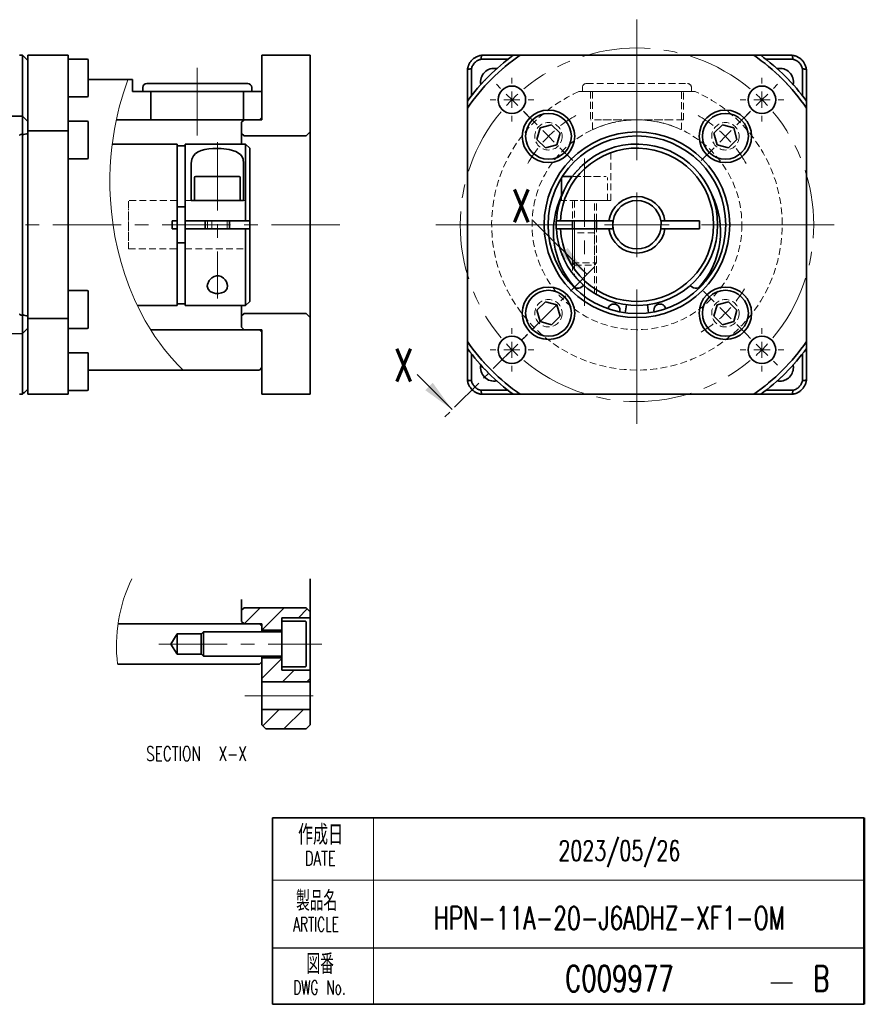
# Model space of a CAD drawing. Header units: millimetres. Extents: x 6 to 273, y 6 to 128.
# Tile 5 of 5: x 169 to 273, y 6 to 128. Entities that reach past the tile are written whole.
import ezdxf

# ---------------------------------------------------------------- set-up
doc = ezdxf.new("R2010")
doc.units = ezdxf.units.MM
doc.header["$LTSCALE"] = 0.666667
for name, pattern in [('CENTER', [10.16, 6.35, -1.27, 1.27, -1.27]), ('CENTERX2', [20.32, 12.7, -2.54, 2.54, -2.54]), ('HIDDEN', [1.905, 1.27, -0.635])]:
    doc.linetypes.add(name, pattern=pattern)
doc.layers.add('1', color=179, linetype='Continuous')
doc.layers.add('SLD-0', color=179, linetype='Continuous')
doc.styles.add('SLDTEXTSTYLE0', font='TXT', dxfattribs={"width": 0.623, "bigfont": 'bigfont'})
doc.styles.add('SLDTEXTSTYLE1', font='TXT', dxfattribs={"width": 0.6853, "bigfont": 'bigfont'})
doc.styles.add('SLDTEXTSTYLE2', font='TXT', dxfattribs={"width": 0.7, "bigfont": 'bigfont'})

# ---------------------------------------------------------------- blocks, each defined once
blk = doc.blocks.new('SW_NOTE_0')
at = {"layer": '1', "color": 0, "attachment_point": 2, "style": 'SLDTEXTSTYLE0'}
for s, insert, char_height in [('製品名', (4.33, 3.18), 2.469), ('ARTICLE', (4.26, -0.08), 1.764)]:
    blk.add_mtext(s, dxfattribs=dict(at, insert=insert, char_height=char_height))
blk = doc.blocks.new('SW_NOTE_0_1')
at = {"layer": '1', "color": 0, "attachment_point": 2, "style": 'SLDTEXTSTYLE1'}
for s, insert, char_height in [('作成日', (4.76, 3.18), 2.469), ('DATE', (4.72, -0.08), 1.764)]:
    blk.add_mtext(s, dxfattribs=dict(at, insert=insert, char_height=char_height))
blk = doc.blocks.new('SW_NOTE_0_4')
at = {"layer": '1', "color": 0, "attachment_point": 2, "style": 'SLDTEXTSTYLE0'}
for s, insert, char_height in [('図番', (2.88, 3.18), 2.469), ('DWG No.', (2.78, -0.08), 1.764)]:
    blk.add_mtext(s, dxfattribs=dict(at, insert=insert, char_height=char_height))
blk = doc.blocks.new('SW_CENTERMARKSYMBOL_2')
at = {"color": 0, "linetype": 'Continuous', "lineweight": 18}
for p, q in [((0, 8), (0, 25.41)), ((0, 0), (0, 4)), ((-8, 0), (-24.91, 0)), ((0, 0), (-4, 0)), ((0, 0), (0, -4)), ((0, 0), (4, 0)), ((8, 0), (24.43, 0)), ((0, -8), (0, -24.65))]:
    blk.add_line(p, q, dxfattribs=at)
blk = doc.blocks.new('SW_CENTERMARKSYMBOL_3')
at = {"color": 0, "linetype": 'Continuous', "lineweight": 18}
for p, q in [((-32.39, 1.41), (-32.88, 1.91)), ((1.41, 1.41), (1.91, 1.91)), ((-30.97, 0), (-31.68, 0.71)), ((-30.97, 0), (-30.26, -0.71)), ((0, 0), (-0.71, -0.71)), ((0, 0), (0.71, 0.71)), ((-29.56, -1.41), (-29.06, -1.91)), ((-1.41, -1.41), (-1.91, -1.91)), ((-29.56, -29.56), (-29.06, -29.06)), ((-1.41, -29.56), (-1.91, -29.06)), ((-30.97, -30.97), (-30.26, -30.26)), ((0, -30.97), (-0.71, -30.26)), ((-30.97, -30.97), (-31.68, -31.68)), ((0, -30.97), (0.71, -31.68)), ((-32.39, -32.39), (-32.88, -32.88)), ((1.41, -32.39), (1.91, -32.88))]:
    blk.add_line(p, q, dxfattribs=at)
at = {"color": 0, "linetype": 'CENTERX2', "lineweight": 0}
for start, end in [(50.2325, 129.7675), (140.2325, 219.7675), (320.2325, 39.7675), (230.2325, 309.7675)]:
    blk.add_arc((-15.49, -15.49), 21.9, start, end, dxfattribs=at)
at = {"color": 0, "linetype": 'Continuous', "lineweight": 0}
for start, end in [(132.3838, 135), (45, 47.6162), (135, 137.6162), (42.3838, 45), (222.3838, 225), (315, 317.6162), (225, 227.6162), (312.3838, 315)]:
    blk.add_arc((-15.49, -15.49), 21.9, start, end, dxfattribs=at)
blk = doc.blocks.new('SW_CENTERMARKSYMBOL_4')
at = {"color": 0, "linetype": 'Continuous', "lineweight": 18}
for p, q in [((0, 2), (0, 2.7)), ((-2, 0), (-2.7, 0)), ((0, 0), (-1, 0)), ((0, 0), (0, 1)), ((0, 0), (0, -1)), ((0, 0), (1, 0)), ((2, 0), (2.7, 0)), ((0, -2), (0, -2.7))]:
    blk.add_line(p, q, dxfattribs=at)
blk = doc.blocks.new('SW_CENTERMARKSYMBOL_5')
at = {"color": 0, "linetype": 'Continuous', "lineweight": 18}
for p, q in [((0, 2), (0, 2.7)), ((-2, 0), (-2.7, 0)), ((0, 0), (-1, 0)), ((0, 0), (0, 1)), ((0, 0), (0, -1)), ((0, 0), (1, 0)), ((2, 0), (2.7, 0)), ((0, -2), (0, -2.7))]:
    blk.add_line(p, q, dxfattribs=at)
blk = doc.blocks.new('SW_CENTERMARKSYMBOL_6')
at = {"color": 0, "linetype": 'Continuous', "lineweight": 18}
for p, q in [((0, 2), (0, 2.7)), ((-2, 0), (-2.7, 0)), ((0, 0), (-1, 0)), ((0, 0), (0, 1)), ((0, 0), (0, -1)), ((0, 0), (1, 0)), ((2, 0), (2.7, 0)), ((0, -2), (0, -2.7))]:
    blk.add_line(p, q, dxfattribs=at)
blk = doc.blocks.new('SW_CENTERMARKSYMBOL_7')
at = {"color": 0, "linetype": 'Continuous', "lineweight": 18}
for p, q in [((0, 2), (0, 2.7)), ((-2, 0), (-2.7, 0)), ((0, 0), (-1, 0)), ((0, 0), (0, 1)), ((0, 0), (0, -1)), ((0, 0), (1, 0)), ((2, 0), (2.7, 0)), ((0, -2), (0, -2.7))]:
    blk.add_line(p, q, dxfattribs=at)
blk = doc.blocks.new('SW_CENTERMARKSYMBOL_8')
at = {"color": 0, "linetype": 'Continuous', "lineweight": 18}
for p, q in [((-23.33, 23.33), (-24.93, 24.93)), ((1.41, 23.33), (3.01, 24.93)), ((-21.92, 21.92), (-22.63, 22.63)), ((0, 21.92), (0.71, 22.63)), ((-21.92, 21.92), (-21.21, 21.21)), ((0, 21.92), (-0.71, 21.21)), ((-20.51, 20.51), (-18.92, 18.92)), ((-1.41, 20.51), (-3.01, 18.92)), ((-1.41, 1.41), (-2.72, 2.72)), ((0, 0), (-0.71, 0.71)), ((0, 0), (0.71, -0.71)), ((1.41, -1.41), (2.72, -2.72))]:
    blk.add_line(p, q, dxfattribs=at)
at = {"color": 0, "linetype": 'Continuous', "lineweight": 0}
for start, end in [(119.2899, 127.607), (52.393, 60.7101), (131.3035, 135), (45, 48.6965), (135, 138.6965), (41.3035, 45), (142.393, 150.7101), (29.2899, 37.607), (322.393, 329.1946), (311.3035, 315), (315, 318.6965), (300.8054, 307.607)]:
    blk.add_arc((-10.96, 10.96), 15.5, start, end, dxfattribs=at)
blk = doc.blocks.new('SW_HATCH_0')
at = {"color": 0, "linetype": 'Continuous', "lineweight": 18}
for p, q in [((-5.85, 0.14), (-7.84, -1.86)), ((-2.86, 0.14), (-5.64, -2.64)), ((0, 0), (-1.11, -1.11)), ((-3.14, -6.13), (-5.64, -8.63)), ((-1.63, -7.61), (-3.08, -9.06)), ((0.36, -8.62), (-0.08, -9.06)), ((-3.48, -12.46), (-5.51, -14.49)), ((-0.49, -12.46), (-2.89, -14.86))]:
    blk.add_line(p, q, dxfattribs=at)

msp = doc.modelspace()

# ---------------------------------------------------------------- linework, layer by layer
at = {"color": 7, "linetype": 'Continuous', "lineweight": 35}
for p, q in [((169.04, 123.29), (169.04, 123.29)), ((169.69, 123.29), (169.69, 113.91)), ((169.69, 123.29), (174.69, 123.29)), ((174.69, 123.29), (174.69, 113.91)), ((198.69, 123.29), (198.69, 115.29)), ((204.69, 123.29), (198.69, 123.29)), ((204.69, 123.29), (204.69, 113.79)), ((225.97, 123.29), (229.83, 123.29)), ((229.84, 123.29), (230.7, 123.29)), ((230.17, 123.3), (230.17, 123.29)), ((230.7, 123.29), (259.64, 123.29)), ((231.17, 123.31), (233.9, 123.31)), ((234.08, 123.31), (256.26, 123.31)), ((256.44, 123.31), (257.02, 123.31)), ((257.21, 123.31), (259.17, 123.31)), ((259.64, 123.29), (260.5, 123.29)), ((260.17, 123.3), (260.17, 123.29)), ((260.51, 123.29), (264.37, 123.29)), ((169.05, 122.79), (169.05, 123.02)), ((177.07, 122.82), (174.69, 122.82)), ((177.19, 122.69), (177.19, 119.37)), ((229.18, 122.79), (225.85, 122.79)), ((264.49, 122.79), (261.16, 122.79)), ((224.17, 117.63), (224.17, 121.49)), ((224.67, 121.61), (224.67, 118.28)), ((265.67, 118.28), (265.67, 121.61)), ((266.17, 121.49), (266.17, 117.63)), ((169.06, 115.71), (169.06, 120.73)), ((182.11, 120.29), (177.19, 120.29)), ((182.69, 120.29), (182.11, 120.29)), ((182.69, 120.29), (182.69, 118.79)), ((196.94, 119.79), (184.44, 119.79)), ((177.19, 119.37), (177.19, 118.26)), ((183.94, 118.79), (182.69, 118.79)), ((183.94, 119.29), (183.94, 118.79)), ((197.44, 118.79), (183.94, 118.79)), ((184.94, 118.79), (184.94, 115.29)), ((196.44, 115.29), (196.44, 118.79)), ((197.44, 118.79), (197.44, 119.29)), ((198.69, 118.79), (197.44, 118.79)), ((198.69, 118.79), (198.69, 115.59)), ((174.69, 118.14), (177.07, 118.14)), ((224.17, 116.76), (224.17, 117.62)), ((266.17, 117.62), (266.17, 116.76)), ((224.17, 87.83), (224.17, 116.76)), ((266.17, 116.76), (266.17, 87.83)), ((169.05, 114.38), (169.05, 114.78)), ((177.07, 115.13), (174.69, 115.13)), ((177.19, 115.01), (177.19, 110.87)), ((184.94, 115.29), (180.66, 115.29)), ((196.44, 115.29), (184.94, 115.29)), ((196.19, 114.99), (196.49, 115.29)), ((196.19, 114.99), (196.19, 113.59)), ((198.39, 115.29), (196.44, 115.29)), ((198.69, 115.29), (196.49, 115.29)), ((198.69, 115.59), (198.39, 115.29)), ((234.59, 114.68), (233.16, 114.3)), ((235.64, 113.63), (234.59, 114.68)), ((255.75, 114.68), (254.7, 113.63)), ((257.18, 114.3), (255.75, 114.68)), ((169.04, 113.42), (169.04, 113.53)), ((169.69, 114.06), (169.69, 113.95)), ((169.69, 113.91), (169.69, 90.67)), ((174.69, 113.91), (169.69, 113.91)), ((174.69, 90.67), (174.69, 113.91)), ((196.49, 113.29), (196.19, 113.59)), ((196.19, 112.29), (196.19, 113.59)), ((204.69, 113.79), (204.19, 113.29)), ((204.69, 113.79), (204.69, 90.79)), ((233.16, 114.3), (232.78, 112.87)), ((235.25, 112.21), (235.64, 113.63)), ((254.7, 113.63), (255.09, 112.21)), ((257.56, 112.87), (257.18, 114.3)), ((169.04, 91.16), (169.04, 113.42)), ((188.19, 112.29), (180.16, 112.29)), ((188.19, 112.29), (188.19, 102.79)), ((196.69, 112.29), (189.19, 112.29)), ((189.19, 112.29), (189.19, 102.79)), ((196.49, 113.29), (204.19, 113.29)), ((197.19, 111.79), (196.69, 112.29)), ((196.69, 102.79), (196.69, 112.29)), ((232.78, 112.87), (233.83, 111.82)), ((256.51, 111.82), (257.56, 112.87)), ((189.19, 112.09), (188.19, 112.09)), ((197.19, 111.79), (197.19, 102.79)), ((233.83, 111.82), (235.25, 112.21)), ((255.09, 112.21), (256.51, 111.82)), ((174.69, 110.45), (177.07, 110.45)), ((177.19, 110.87), (177.19, 110.58)), ((189.94, 105.29), (189.94, 109.89)), ((196.44, 109.89), (196.44, 105.29)), ((190.35, 108.14), (190.35, 105.29)), ((190.5, 108.29), (193.19, 108.29)), ((193.19, 108.29), (195.88, 108.29)), ((196.03, 105.29), (196.03, 108.14)), ((235.83, 108.1), (235.83, 105.86)), ((235.98, 108.29), (237.17, 108.29)), ((196.44, 105.29), (189.94, 105.29)), ((188.19, 104.53), (189.19, 104.53)), ((188.19, 102.79), (187.6, 102.79)), ((187.6, 102.79), (187.6, 101.79)), ((188.19, 102.79), (188.19, 101.79)), ((196.69, 102.79), (189.19, 102.79)), ((189.19, 102.79), (189.19, 101.79)), ((191.69, 102.79), (191.69, 101.79)), ((194.69, 101.79), (194.69, 102.79)), ((197.19, 102.79), (196.69, 102.79)), ((197.19, 101.79), (197.19, 102.79)), ((235.68, 102.79), (235.18, 102.79)), ((235.18, 102.79), (235.18, 101.79)), ((241.71, 102.79), (235.68, 102.79)), ((237.17, 102.79), (237.17, 101.79)), ((240.17, 101.79), (240.17, 102.79)), ((242.21, 102.79), (241.71, 102.79)), ((242.17, 102.79), (242.17, 101.79)), ((248.63, 102.79), (248.13, 102.79)), ((252.92, 102.79), (248.63, 102.79)), ((252.92, 101.79), (252.92, 102.79)), ((188.19, 101.79), (187.6, 101.79)), ((188.19, 101.79), (188.19, 92.29)), ((189.19, 101.79), (189.19, 92.29)), ((196.69, 101.79), (189.19, 101.79)), ((196.69, 92.29), (196.69, 101.79)), ((196.69, 101.79), (197.19, 101.79)), ((197.19, 101.79), (197.19, 92.79)), ((235.18, 101.79), (235.68, 101.79)), ((241.71, 101.79), (235.68, 101.79)), ((242.21, 101.79), (241.71, 101.79)), ((248.63, 101.79), (248.13, 101.79)), ((252.92, 101.79), (248.63, 101.79)), ((189.19, 100.05), (188.19, 100.05)), ((177.07, 94.13), (174.69, 94.13)), ((177.19, 94.01), (177.19, 89.58)), ((238.15, 94.49), (238.6, 94.75)), ((251.74, 94.75), (252.19, 94.49)), ((196.69, 92.29), (197.19, 92.79)), ((233.83, 92.76), (232.78, 91.71)), ((235.25, 92.38), (233.83, 92.76)), ((256.51, 92.76), (255.09, 92.38)), ((257.56, 91.71), (256.51, 92.76)), ((183.27, 92.29), (188.19, 92.29)), ((189.19, 92.49), (188.19, 92.49)), ((189.19, 92.29), (196.69, 92.29)), ((196.19, 90.99), (196.19, 92.29)), ((232.78, 91.71), (233.16, 90.29)), ((235.64, 90.95), (235.25, 92.38)), ((243.73, 91.38), (243.86, 92.38)), ((246.61, 91.38), (246.48, 92.38)), ((255.09, 92.38), (254.7, 90.95)), ((257.18, 90.29), (257.56, 91.71)), ((169.04, 91.06), (169.04, 91.16)), ((169.69, 90.67), (174.69, 90.67)), ((169.69, 90.67), (169.69, 81.29)), ((169.69, 90.63), (169.69, 90.53)), ((174.69, 90.67), (174.69, 81.29)), ((196.19, 90.99), (196.49, 91.29)), ((196.19, 90.99), (196.19, 89.59)), ((204.19, 91.29), (196.49, 91.29)), ((204.19, 91.29), (204.69, 90.79)), ((204.69, 90.79), (204.69, 81.29)), ((233.16, 90.29), (234.59, 89.9)), ((234.59, 89.9), (235.64, 90.95)), ((254.7, 90.95), (255.75, 89.9)), ((255.75, 89.9), (257.18, 90.29)), ((169.05, 89.8), (169.05, 90.2)), ((174.69, 89.45), (177.07, 89.45)), ((184.91, 89.29), (198.39, 89.29)), ((196.49, 89.29), (196.19, 89.59)), ((196.49, 89.29), (198.69, 89.29)), ((198.39, 89.29), (198.69, 88.99)), ((198.69, 89.29), (198.69, 81.29)), ((150.66, 88.55), (169.06, 88.84)), ((169.06, 83.85), (169.06, 88.88)), ((198.69, 88.99), (198.69, 84.59)), ((224.17, 86.96), (224.17, 87.83)), ((266.17, 87.83), (266.17, 86.96)), ((224.17, 83.09), (224.17, 86.95)), ((266.17, 86.95), (266.17, 83.09)), ((177.07, 86.44), (174.69, 86.44)), ((177.19, 86.32), (177.19, 81.89)), ((224.67, 86.3), (224.67, 82.97)), ((265.67, 82.97), (265.67, 86.3)), ((177.19, 84.29), (188.95, 84.29)), ((188.95, 84.29), (198.39, 84.29)), ((198.69, 84.59), (198.39, 84.29)), ((264.55, 84.61), (264.52, 84.92)), ((169.05, 81.56), (169.05, 81.79)), ((174.69, 81.76), (177.07, 81.76)), ((225.85, 81.79), (229.18, 81.79)), ((261.16, 81.79), (264.49, 81.79)), ((169.04, 81.29), (169.04, 81.29)), ((174.69, 81.29), (169.69, 81.29)), ((198.69, 81.29), (204.69, 81.29)), ((229.83, 81.29), (225.97, 81.29)), ((230.7, 81.29), (229.84, 81.29)), ((259.64, 81.29), (230.7, 81.29)), ((260.5, 81.29), (259.64, 81.29)), ((264.37, 81.29), (260.51, 81.29)), ((204.69, 58.44), (204.69, 54.35)), ((196.19, 54.55), (196.19, 55.85)), ((196.19, 54.55), (196.49, 54.85)), ((196.19, 54.55), (196.19, 53.15)), ((204.19, 54.85), (196.49, 54.85)), ((204.19, 54.85), (204.69, 54.35)), ((204.69, 54.35), (204.69, 53.6)), ((180.88, 52.85), (198.39, 52.85)), ((196.49, 52.85), (196.19, 53.15)), ((196.49, 52.85), (198.69, 52.85)), ((198.39, 52.85), (198.69, 52.55)), ((198.69, 52.85), (198.69, 52.05)), ((198.69, 52.55), (198.69, 51.85)), ((201.19, 53.6), (204.69, 53.6)), ((201.19, 53.19), (201.19, 53.6)), ((204.04, 53.19), (201.19, 53.19)), ((201.19, 50.35), (201.19, 53.19)), ((204.19, 53.04), (204.19, 47.66)), ((204.69, 47.1), (204.69, 53.6)), ((187.44, 50.35), (188.19, 51.6)), ((188.19, 51.6), (191.21, 51.6)), ((188.19, 49.1), (188.19, 51.6)), ((191.46, 51.85), (191.19, 51.58)), ((191.19, 50.35), (191.19, 51.58)), ((201.09, 51.85), (191.46, 51.85)), ((191.46, 50.35), (191.46, 51.85)), ((198.69, 52.05), (201.19, 52.05)), ((188.19, 49.1), (187.44, 50.35)), ((191.19, 49.12), (191.19, 50.35)), ((191.46, 48.85), (191.46, 50.35)), ((201.19, 47.51), (201.19, 50.35)), ((191.21, 49.1), (188.19, 49.1)), ((191.19, 49.12), (191.46, 48.85)), ((191.46, 48.85), (201.09, 48.85)), ((198.69, 48.85), (198.69, 48.15)), ((180.84, 47.85), (198.39, 47.85)), ((198.69, 48.15), (198.39, 47.85)), ((201.19, 48.65), (198.69, 48.65)), ((198.69, 48.65), (198.69, 45.65)), ((201.19, 47.51), (204.04, 47.51)), ((201.19, 47.1), (201.19, 47.51)), ((204.69, 47.1), (201.19, 47.1)), ((204.69, 47.1), (204.69, 45.65)), ((198.69, 45.65), (204.69, 45.65)), ((198.69, 42.25), (198.69, 45.65)), ((204.69, 42.25), (204.69, 45.65)), ((204.69, 42.25), (198.69, 42.25)), ((198.69, 42.25), (198.69, 40.35)), ((204.69, 42.25), (204.69, 40.35)), ((199.19, 39.85), (198.69, 40.35)), ((204.69, 40.35), (204.19, 39.85)), ((199.19, 39.85), (204.19, 39.85)), ((273.34, 5.72), (200.01, 5.72))]:
    msp.add_line(p, q, dxfattribs=at)
at = {"color": 7, "linetype": 'HIDDEN', "lineweight": 18}
for p, q in [((230.7, 123.29), (229.84, 123.29)), ((259.64, 123.29), (230.7, 123.29)), ((260.5, 123.29), (259.64, 123.29)), ((238.92, 119.79), (251.42, 119.79)), ((237.98, 118.79), (252.36, 118.79)), ((238.42, 119.29), (238.42, 118.79)), ((251.91, 118.79), (238.43, 118.79)), ((239.42, 118.79), (239.42, 115.29)), ((250.91, 118.79), (239.43, 118.79)), ((250.67, 118.79), (239.67, 118.79)), ((239.67, 118.79), (239.67, 114.08)), ((250.67, 114.08), (250.67, 118.79)), ((250.92, 115.29), (250.92, 118.79)), ((251.92, 118.79), (251.92, 119.29)), ((224.17, 117.62), (224.17, 116.76)), ((266.17, 116.76), (266.17, 117.62)), ((224.17, 116.76), (224.17, 87.83)), ((266.17, 87.83), (266.17, 116.76)), ((250.92, 115.29), (239.42, 115.29)), ((249.42, 115.29), (240.92, 115.29)), ((241.92, 105.29), (241.92, 111.73)), ((235.83, 108.14), (235.83, 108.1)), ((235.98, 108.29), (241.36, 108.29)), ((237.39, 108.29), (238.67, 108.29)), ((238.67, 108.29), (239.95, 108.29)), ((241.51, 105.29), (241.51, 108.14)), ((182.19, 99.29), (182.19, 105.29)), ((188.19, 105.29), (182.19, 105.29)), ((188.19, 105.29), (188.19, 99.29)), ((189.19, 105.29), (189.19, 99.29)), ((189.94, 105.29), (189.19, 105.29)), ((196.69, 105.29), (196.44, 105.29)), ((196.69, 102.79), (196.69, 105.29)), ((235.63, 105.29), (238.67, 105.29)), ((235.83, 105.86), (235.83, 105.29)), ((241.51, 105.29), (235.84, 105.29)), ((240.37, 105.29), (236.97, 105.29)), ((240.27, 105.29), (237.07, 105.29)), ((237.17, 105.19), (237.17, 102.79)), ((237.44, 105.29), (237.44, 102.79)), ((238.67, 105.29), (241.92, 105.29)), ((239.9, 102.79), (239.9, 105.29)), ((240.17, 102.79), (240.17, 105.19)), ((182.19, 100.29), (182.19, 104.29)), ((196.69, 102.79), (189.21, 102.79)), ((192.49, 102.79), (196.69, 102.79)), ((196.69, 101.79), (189.21, 101.79)), ((192.49, 101.79), (196.69, 101.79)), ((196.69, 101.79), (196.69, 99.29)), ((237.17, 101.79), (237.17, 97.56)), ((237.17, 101.29), (237.17, 96.29)), ((239.92, 101.29), (237.42, 101.29)), ((237.42, 101.29), (237.42, 95.96)), ((237.44, 101.79), (237.44, 97.29)), ((239.9, 97.29), (239.9, 101.79)), ((239.92, 93.79), (239.92, 101.29)), ((240.17, 97.56), (240.17, 101.79)), ((240.17, 93.78), (240.17, 101.29)), ((182.19, 99.29), (188.19, 99.29)), ((189.19, 99.29), (196.69, 99.29)), ((237.17, 97.56), (240.17, 97.56)), ((237.17, 97.56), (237.44, 97.29)), ((237.44, 97.29), (239.9, 97.29)), ((239.9, 97.29), (240.17, 97.56)), ((240.17, 93.78), (240.15, 93.78)), ((224.17, 87.83), (224.17, 86.96)), ((266.17, 86.96), (266.17, 87.83)), ((229.84, 81.29), (230.7, 81.29)), ((230.7, 81.29), (259.64, 81.29)), ((259.64, 81.29), (260.5, 81.29))]:
    msp.add_line(p, q, dxfattribs=at)
at = {"color": 7, "linetype": 'CENTERX2', "lineweight": 18}
for p, q in [((190.69, 113.35), (190.69, 121.75)), ((193.19, 112.51), (193.19, 93.15)), ((238.67, 110.52), (238.67, 92.23)), ((208.34, 102.29), (84.24, 102.29)), ((185.94, 50.35), (206.11, 50.35)), ((196.59, 43.95), (206.65, 43.95))]:
    msp.add_line(p, q, dxfattribs=at)
at = {"color": 7, "linetype": 'Continuous', "lineweight": 18}
for p, q in [((191.96, 102.79), (191.96, 101.79)), ((194.42, 101.79), (194.42, 102.79)), ((232.28, 102.82), (238.99, 96.11)), ((237.44, 102.79), (237.44, 101.79)), ((239.9, 101.79), (239.9, 102.79)), ((237.17, 96.29), (237.17, 96.29)), ((217.93, 83.74), (222.27, 79.39)), ((212.53, 28.81), (212.53, 5.72)), ((200.01, 21.11), (273.34, 21.11))]:
    msp.add_line(p, q, dxfattribs=at)
at = {"color": 7, "linetype": 'CENTER', "lineweight": 18}
msp.add_line((239.93, 97.06), (221.33, 78.45), dxfattribs=at)
at = {"color": 7, "linetype": 'HIDDEN', "lineweight": 0}
msp.add_line((240.15, 93.78), (239.92, 93.78), dxfattribs=at)
at = {"color": 7, "linetype": 'Continuous', "lineweight": 18, "flags": 128}
msp.add_lwpolyline([(188.95, 84.29), (188.91, 84.33), (188.78, 84.46), (188.55, 84.68), (188.26, 84.99), (187.91, 85.36), (187.52, 85.79), (186.61, 86.88), (186.04, 87.63), (185.45, 88.47), (184.85, 89.4), (184.25, 90.4), (183.57, 91.67), (182.92, 93.03), (182.29, 94.53), (181.71, 96.12), (181.25, 97.63), (180.84, 99.18), (180.49, 100.84), (180.22, 102.53), (180.05, 103.94), (179.94, 105.36), (179.88, 106.8), (179.87, 108.21), (179.91, 109.47), (179.99, 110.7), (180.11, 111.9), (180.26, 113.04), (180.44, 114.14), (180.64, 115.17), (180.85, 116.13), (181.07, 117.01), (181.29, 117.82), (181.51, 118.53), (181.7, 119.13), (181.87, 119.62), (182.05, 120.12), (182.09, 120.25), (182.11, 120.29)], dxfattribs=at)
at = {"color": 7, "linetype": 'HIDDEN', "lineweight": 18, "flags": 128}
for points in [[(245.17, 115.29), (246.05, 115.26), (246.9, 115.17), (247.71, 115.04), (248.44, 114.87), (249.12, 114.68), (249.69, 114.48), (250.16, 114.29), (250.49, 114.15), (250.65, 114.08), (250.65, 114.08), (250.52, 114.14), (250.27, 114.25), (249.89, 114.4), (249.4, 114.58), (248.75, 114.79), (248, 114.98), (247.14, 115.14), (246.22, 115.25), (245.33, 115.29), (244.42, 115.27), (243.59, 115.19), (242.8, 115.07), (242.05, 114.91), (241.38, 114.73), (240.76, 114.52), (240.27, 114.33), (239.91, 114.18), (239.71, 114.09), (239.67, 114.07), (239.78, 114.12), (240.01, 114.22), (240.35, 114.36), (240.83, 114.55), (241.42, 114.74), (242.16, 114.94), (243, 115.11), (243.89, 115.23), (244.83, 115.29), (245.17, 115.29)], [(238.67, 109.89), (239.32, 110.4), (239.99, 110.85), (240.44, 111.1), (240.85, 111.31), (241.22, 111.48), (241.53, 111.6), (241.74, 111.68), (241.87, 111.73), (241.88, 111.74), (241.57, 111.62), (240.99, 111.38), (240.22, 110.98), (239.77, 110.71), (239.32, 110.4), (238.67, 109.89)], [(192.49, 101.79), (192.51, 102.6), (192.49, 102.79)], [(238.67, 94.69), (239.16, 94.3), (239.52, 94.04), (239.76, 93.88), (239.9, 93.79), (239.91, 93.79), (239.82, 93.84), (239.63, 93.96), (239.37, 94.15), (239.02, 94.41), (238.59, 94.76), (238.1, 95.21), (237.86, 95.46), (237.66, 95.69), (237.5, 95.87), (237.43, 95.96), (237.43, 95.96), (237.48, 95.9), (237.63, 95.72), (237.95, 95.38), (238.46, 94.88), (238.67, 94.69)]]:
    msp.add_lwpolyline(points, dxfattribs=at)
at = {"color": 7, "linetype": 'Continuous', "lineweight": 35, "flags": 128}
for points in [[(189.94, 109.89), (190.01, 110.4), (190.22, 110.85), (190.47, 111.1), (190.79, 111.31), (191.18, 111.48), (191.65, 111.6), (192.13, 111.68), (192.64, 111.73), (193.67, 111.74), (194.65, 111.62), (195.47, 111.38), (196.05, 110.98), (196.25, 110.71), (196.38, 110.4), (196.44, 109.89)], [(235.98, 108.29), (235.95, 108.29), (235.95, 108.29)], [(189.21, 102.79), (189.19, 102.3), (189.21, 101.79)], [(242.21, 102.79), (242.17, 102.3), (242.21, 101.79)], [(248.13, 101.79), (248.15, 102.6), (248.13, 102.79)], [(191.94, 94.69), (192.04, 94.3), (192.28, 94.04), (192.58, 93.88), (192.97, 93.79), (193.35, 93.79), (193.69, 93.84), (193.99, 93.96), (194.23, 94.15), (194.39, 94.41), (194.44, 94.76), (194.31, 95.21), (194.15, 95.46), (193.93, 95.69), (193.65, 95.87), (193.36, 95.96), (193.06, 95.96), (192.8, 95.9), (192.5, 95.72), (192.17, 95.38), (191.96, 94.88), (191.94, 94.69)]]:
    msp.add_lwpolyline(points, dxfattribs=at)
at = {"color": 7, "linetype": 'Continuous', "lineweight": 35}
for centre, radius in [((229.68, 117.78), 1.7), ((260.66, 117.78), 1.7), ((234.21, 113.25), 3.25), ((234.21, 113.25), 2.84), ((256.13, 113.25), 3.25), ((256.13, 113.25), 2.84), ((245.17, 102.29), 11.5), ((245.17, 102.29), 11), ((234.21, 91.33), 3.25), ((234.21, 91.33), 2.84), ((256.13, 91.33), 3.25), ((256.13, 91.33), 2.84), ((229.68, 86.8), 1.7), ((260.66, 86.8), 1.7)]:
    msp.add_circle(centre, radius, dxfattribs=at)
at = {"color": 7, "linetype": 'HIDDEN', "lineweight": 18}
for centre, radius in [((229.68, 117.78), 1.7), ((260.66, 117.78), 1.7), ((234.21, 113.25), 3.25), ((256.13, 113.25), 3.25), ((245.17, 102.29), 13), ((234.21, 113.25), 1.7), ((234.21, 113.25), 1.7), ((256.13, 113.25), 1.7), ((256.13, 113.25), 1.7), ((245.17, 102.29), 11), ((234.21, 91.33), 3.25), ((256.13, 91.33), 3.25), ((234.21, 91.33), 1.7), ((234.21, 91.33), 1.7), ((256.13, 91.33), 1.7), ((256.13, 91.33), 1.7), ((229.68, 86.8), 1.7), ((260.66, 86.8), 1.7)]:
    msp.add_circle(centre, radius, dxfattribs=at)
at = {"color": 7, "linetype": 'Continuous', "lineweight": 35}
for centre, radius, start, end in [((245.17, 102.29), 25.5, 124.5603, 145.4397), ((245.17, 102.29), 26, 126.1289, 143.8711), ((230.92, 108.98), 14.34, 89.0014, 92.9983), ((259.42, 108.98), 14.34, 87.0017, 90.9986), ((245.17, 102.29), 25.5, 34.5603, 55.4397), ((245.17, 102.29), 26, 36.1289, 53.8711), ((177.07, 122.69), 0.125, 0, 90), ((227.49, 119.97), 1.7, 79.4718, 190.5282), ((262.85, 119.97), 1.7, 349.4718, 100.5282), ((184.44, 119.29), 0.5, 90, 180), ((196.94, 119.29), 0.5, 0, 90), ((177.07, 118.26), 0.125, 270, 0), ((177.07, 115.01), 0.125, 0, 90), ((245.17, 102.29), 10, 182.866, 177.134), ((245.17, 102.29), 9.5, 183.017, 176.983), ((177.07, 110.58), 0.125, 270, 0), ((190.5, 108.14), 0.15, 90, 180), ((195.88, 108.14), 0.15, 0, 90), ((245.17, 101.45), 10.35, 154.5335, 221.3463), ((245.17, 102.29), 3.5, 8.2132, 171.7868), ((245.17, 102.29), 3, 9.5941, 170.4059), ((245.17, 101.45), 10.35, 318.6537, 26.2596), ((245.17, 102.29), 3.5, 188.2132, 351.7868), ((245.17, 102.29), 3, 189.5941, 350.4059), ((177.07, 94.01), 0.125, 0, 90), ((237.85, 95.01), 0.6, 221.3463, 300), ((252.49, 95.01), 0.6, 240, 318.6537), ((242.32, 91.72), 0.75, 343.0449, 166.7781), ((248.02, 91.72), 0.75, 13.2219, 196.9551), ((177.07, 89.58), 0.125, 270, 0), ((245.17, 102.29), 25.5, 214.5603, 235.4397), ((245.17, 102.29), 25.5, 304.5603, 325.4397), ((245.17, 102.29), 26, 216.1289, 233.8711), ((245.17, 102.29), 26, 306.1289, 323.8711), ((177.07, 86.32), 0.125, 0, 90), ((227.49, 84.61), 1.7, 169.4718, 280.5282), ((262.85, 84.61), 1.7, 259.4718, 0), ((177.07, 81.89), 0.125, 270, 360), ((204.04, 53.04), 0.15, 359.9989, 90.0006), ((201.09, 51.95), 0.1, 269.9979, 0.0011), ((201.09, 48.75), 0.1, 359.9989, 90.0022), ((204.04, 47.66), 0.15, 269.9995, 0.001)]:
    msp.add_arc(centre, radius, start, end, dxfattribs=at)
at = {"color": 7, "linetype": 'HIDDEN', "lineweight": 18}
for centre, radius, start, end in [((245.17, 102.29), 26, 126.1289, 143.8711), ((245.17, 102.29), 25.5, 124.5603, 145.4397), ((245.17, 102.29), 25.5, 34.5603, 55.4397), ((245.17, 102.29), 26, 36.1289, 53.8711), ((238.92, 119.29), 0.5, 90, 180), ((251.42, 119.29), 0.5, 0, 90), ((245.17, 102.29), 10, 130.5416, 162.5424), ((245.17, 102.29), 10, 130.5416, 162.5424), ((245.17, 102.29), 25.5, 214.5603, 235.4397), ((245.17, 102.29), 25.5, 304.5603, 325.4397), ((245.17, 102.29), 26, 216.1289, 233.8711), ((245.17, 102.29), 26, 306.1289, 323.8711)]:
    msp.add_arc(centre, radius, start, end, dxfattribs=at)
at = {"color": 1, "linetype": 'HIDDEN', "lineweight": 18}
msp.add_arc((245.17, 102.29), 18, 113.5565, 66.4435, dxfattribs=at)
at = {"color": 7, "linetype": 'Continuous', "lineweight": 18}
msp.add_arc((199.4, 50.19), 18.72, 153.8484, 187.207, dxfattribs=at)
at = {"color": 7, "linetype": 'Continuous', "lineweight": 35}
for centre, major_axis, start_param, end_param in [((226.13, 121.33), (1.86, 0.75), 1.271774, 1.285705), ((264.21, 121.33), (1.86, -0.75), 1.855887, 1.869819), ((226.13, 121.33), (0.75, 1.86), 1.855887, 1.869819), ((264.21, 121.33), (-0.75, 1.86), 4.413366, 4.427298), ((226.13, 83.25), (-0.75, 1.86), 1.271774, 1.285705), ((264.21, 83.25), (0.75, 1.86), 4.99748, 5.011411), ((226.13, 83.25), (1.86, -0.75), 4.99748, 5.011411), ((264.21, 83.25), (1.86, 0.75), 4.413366, 4.427298)]:
    msp.add_ellipse(centre, major_axis=major_axis, ratio=0.976036, start_param=start_param, end_param=end_param, dxfattribs=at)
for points, knots in [([(168.69, 123.29), (168.69, 123.29), (168.7, 123.29), (168.71, 123.29), (168.75, 123.29), (168.86, 123.29), (168.97, 123.29), (169.04, 123.29)], [0, 0, 0, 0, 0.034883, 0.078492, 0.158178, 0.43519, 1, 1, 1, 1]), ([(169.05, 123.02), (169.05, 123.09), (169.04, 123.23), (169.04, 123.27), (169.04, 123.29)], [0, 0, 0, 0, 0.499211, 1, 1, 1, 1]), ([(169.04, 123.29), (169.15, 123.18), (169.36, 122.97), (169.58, 122.75), (169.69, 122.64)], [0, 0, 0, 0, 0.4988033, 1, 1, 1, 1]), ([(224.17, 121.51), (224.18, 121.56), (224.19, 121.65), (224.22, 121.79), (224.26, 121.92), (224.3, 122.04), (224.38, 122.23), (224.52, 122.46), (224.74, 122.72), (225, 122.94), (225.26, 123.09), (225.5, 123.19), (225.72, 123.26), (225.87, 123.28), (225.95, 123.29)], [0, 0, 0, 0, 0.0513, 0.101965, 0.151995, 0.201391, 0.250152, 0.375704, 0.500043, 0.624363, 0.749934, 0.831519, 0.914874, 1, 1, 1, 1]), ([(225.95, 123.29), (225.94, 123.27), (225.93, 123.23), (225.91, 123.14), (225.88, 123.04), (225.86, 122.92), (225.85, 122.83), (225.85, 122.79)], [0, 0, 0, 0, 0.1209444, 0.2499668, 0.4999662, 0.7434319, 1, 1, 1, 1]), ([(264.39, 123.29), (264.4, 123.27), (264.41, 123.23), (264.43, 123.15), (264.46, 123.04), (264.48, 122.92), (264.49, 122.83), (264.49, 122.79)], [0, 0, 0, 0, 0.115602, 0.249967, 0.499966, 0.749964, 1, 1, 1, 1]), ([(264.39, 123.29), (264.44, 123.28), (264.53, 123.27), (264.67, 123.24), (264.8, 123.2), (264.92, 123.16), (265.11, 123.08), (265.34, 122.94), (265.6, 122.72), (265.82, 122.46), (265.97, 122.2), (266.07, 121.96), (266.14, 121.74), (266.16, 121.59), (266.17, 121.51)], [0, 0, 0, 0, 0.0513, 0.101965, 0.151995, 0.201391, 0.250152, 0.375704, 0.500043, 0.624363, 0.749934, 0.831519, 0.914874, 1, 1, 1, 1]), ([(169.06, 120.73), (169.06, 120.92), (169.06, 121.32), (169.06, 121.9), (169.05, 122.43), (169.05, 122.67), (169.05, 122.79)], [0, 0, 0, 0, 0.239769, 0.499241, 0.749044, 1, 1, 1, 1]), ([(225.85, 122.79), (225.81, 122.78), (225.74, 122.77), (225.6, 122.72), (225.43, 122.64), (225.25, 122.53), (225.08, 122.38), (224.94, 122.21), (224.82, 122.03), (224.74, 121.86), (224.69, 121.72), (224.68, 121.65), (224.67, 121.61)], [0, 0, 0, 0, 0.062435, 0.125066, 0.250046, 0.375024, 0.5, 0.624976, 0.749953, 0.874933, 0.937409, 1, 1, 1, 1]), ([(265.67, 121.61), (265.66, 121.65), (265.65, 121.72), (265.6, 121.86), (265.52, 122.03), (265.4, 122.21), (265.26, 122.38), (265.09, 122.53), (264.91, 122.64), (264.74, 122.72), (264.6, 122.77), (264.53, 122.78), (264.49, 122.79)], [0, 0, 0, 0, 0.0624349, 0.1250658, 0.2500462, 0.3750236, 0.4999996, 0.6249756, 0.749953, 0.8749334, 0.9374086, 1, 1, 1, 1]), ([(224.17, 121.51), (224.19, 121.52), (224.23, 121.53), (224.31, 121.56), (224.42, 121.58), (224.54, 121.6), (224.63, 121.61), (224.67, 121.61)], [0, 0, 0, 0, 0.1156022, 0.2499667, 0.4999664, 0.749964, 1, 1, 1, 1]), ([(266.17, 121.51), (266.15, 121.52), (266.11, 121.53), (266.02, 121.56), (265.92, 121.58), (265.8, 121.6), (265.71, 121.61), (265.67, 121.61)], [0, 0, 0, 0, 0.120944, 0.249967, 0.499966, 0.743432, 1, 1, 1, 1]), ([(169.06, 115.74), (167.97, 115.75), (161.84, 115.85), (155.71, 115.95), (150.66, 116.03)], [0, 0, 0, 0, 0.177184, 1, 1, 1, 1]), ([(169.05, 114.78), (169.05, 114.94), (169.05, 115.26), (169.06, 115.58), (169.06, 115.74), (169.06, 115.72), (169.06, 115.72)], [0, 0, 0, 0, 0.289882, 0.579949, 0.882372, 1, 1, 1, 1]), ([(169.69, 115.1), (169.59, 115.2), (169.38, 115.42), (169.16, 115.63), (169.06, 115.74)], [0, 0, 0, 0, 0.500002, 1, 1, 1, 1]), ([(169.04, 113.53), (169.02, 113.52), (168.97, 113.51), (168.89, 113.49), (168.82, 113.47), (168.77, 113.45), (168.73, 113.43), (168.71, 113.41), (168.7, 113.4), (168.69, 113.39), (168.69, 113.38)], [0, 0, 0, 0, 0.153363, 0.422559, 0.606197, 0.732677, 0.856625, 0.910396, 0.964718, 1, 1, 1, 1]), ([(169.04, 113.53), (169.04, 113.68), (169.04, 113.97), (169.05, 114.24), (169.05, 114.38)], [0, 0, 0, 0, 0.500788, 1, 1, 1, 1]), ([(169.04, 113.42), (169.15, 113.47), (169.36, 113.55), (169.58, 113.56), (169.69, 113.57)], [0, 0, 0, 0, 0.498803, 1, 1, 1, 1]), ([(168.69, 91.2), (168.69, 91.2), (168.7, 91.19), (168.71, 91.17), (168.75, 91.14), (168.86, 91.09), (168.97, 91.07), (169.04, 91.06)], [0, 0, 0, 0, 0.0348827, 0.0784923, 0.1581776, 0.4351903, 1, 1, 1, 1]), ([(169.04, 91.16), (169.15, 91.12), (169.36, 91.03), (169.58, 91.02), (169.69, 91.01)], [0, 0, 0, 0, 0.498803, 1, 1, 1, 1]), ([(169.05, 90.2), (169.05, 90.34), (169.04, 90.61), (169.04, 90.91), (169.04, 91.06)], [0, 0, 0, 0, 0.499211, 1, 1, 1, 1]), ([(169.06, 88.86), (169.06, 88.86), (169.06, 88.84), (169.06, 89), (169.05, 89.32), (169.05, 89.64), (169.05, 89.8)], [0, 0, 0, 0, 0.109419, 0.413381, 0.706015, 1, 1, 1, 1]), ([(169.06, 88.84), (169.16, 88.95), (169.38, 89.16), (169.59, 89.38), (169.69, 89.49)], [0, 0, 0, 0, 0.499998, 1, 1, 1, 1]), ([(169.05, 81.79), (169.05, 81.91), (169.05, 82.15), (169.06, 82.68), (169.06, 83.26), (169.06, 83.66), (169.06, 83.85)], [0, 0, 0, 0, 0.249534, 0.499227, 0.759556, 1, 1, 1, 1]), ([(224.17, 83.07), (224.19, 83.06), (224.23, 83.05), (224.32, 83.03), (224.42, 83), (224.54, 82.98), (224.63, 82.97), (224.67, 82.97)], [0, 0, 0, 0, 0.120944, 0.249967, 0.499966, 0.743432, 1, 1, 1, 1]), ([(225.95, 81.29), (225.9, 81.3), (225.81, 81.31), (225.67, 81.34), (225.54, 81.38), (225.42, 81.42), (225.23, 81.5), (225, 81.64), (224.74, 81.86), (224.52, 82.12), (224.37, 82.38), (224.27, 82.62), (224.2, 82.84), (224.18, 82.99), (224.17, 83.07)], [0, 0, 0, 0, 0.0513, 0.101965, 0.151995, 0.201391, 0.250152, 0.375704, 0.500043, 0.624363, 0.749934, 0.831519, 0.914874, 1, 1, 1, 1]), ([(224.67, 82.97), (224.68, 82.93), (224.69, 82.86), (224.74, 82.72), (224.82, 82.55), (224.94, 82.37), (225.08, 82.2), (225.25, 82.06), (225.43, 81.94), (225.6, 81.86), (225.74, 81.82), (225.81, 81.8), (225.85, 81.79)], [0, 0, 0, 0, 0.062435, 0.125066, 0.250046, 0.375024, 0.5, 0.624976, 0.749953, 0.874933, 0.937409, 1, 1, 1, 1]), ([(266.17, 83.07), (266.16, 83.02), (266.15, 82.93), (266.12, 82.8), (266.08, 82.67), (266.04, 82.54), (265.96, 82.35), (265.82, 82.12), (265.6, 81.86), (265.34, 81.64), (265.08, 81.49), (264.84, 81.39), (264.62, 81.33), (264.47, 81.3), (264.39, 81.29)], [0, 0, 0, 0, 0.0513, 0.101965, 0.151995, 0.201391, 0.250152, 0.375704, 0.500043, 0.624363, 0.749934, 0.831519, 0.914874, 1, 1, 1, 1]), ([(264.49, 81.79), (264.53, 81.8), (264.6, 81.82), (264.74, 81.86), (264.91, 81.94), (265.09, 82.06), (265.26, 82.2), (265.4, 82.37), (265.52, 82.55), (265.6, 82.72), (265.65, 82.86), (265.66, 82.93), (265.67, 82.97)], [0, 0, 0, 0, 0.062435, 0.125066, 0.250046, 0.375024, 0.5, 0.624976, 0.749953, 0.874933, 0.937409, 1, 1, 1, 1]), ([(266.17, 83.07), (266.15, 83.06), (266.11, 83.05), (266.03, 83.03), (265.92, 83), (265.8, 82.98), (265.71, 82.97), (265.67, 82.97)], [0, 0, 0, 0, 0.115602, 0.249967, 0.499966, 0.749964, 1, 1, 1, 1]), ([(169.69, 81.94), (169.58, 81.83), (169.36, 81.61), (169.15, 81.4), (169.04, 81.29)], [0, 0, 0, 0, 0.501197, 1, 1, 1, 1]), ([(225.95, 81.29), (225.94, 81.31), (225.93, 81.35), (225.91, 81.44), (225.88, 81.54), (225.86, 81.67), (225.85, 81.75), (225.85, 81.79)], [0, 0, 0, 0, 0.115602, 0.249967, 0.499966, 0.749964, 1, 1, 1, 1]), ([(264.39, 81.29), (264.4, 81.31), (264.41, 81.35), (264.43, 81.44), (264.46, 81.54), (264.48, 81.66), (264.49, 81.75), (264.49, 81.79)], [0, 0, 0, 0, 0.120944, 0.249967, 0.499966, 0.743432, 1, 1, 1, 1]), ([(169.04, 81.29), (169.02, 81.29), (168.97, 81.29), (168.89, 81.29), (168.82, 81.29), (168.77, 81.29), (168.73, 81.29), (168.71, 81.29), (168.7, 81.29), (168.69, 81.29), (168.69, 81.29)], [0, 0, 0, 0, 0.1533632, 0.4225586, 0.6061967, 0.7326769, 0.8566246, 0.9103963, 0.9647183, 1, 1, 1, 1]), ([(169.04, 81.29), (169.04, 81.31), (169.04, 81.35), (169.05, 81.49), (169.05, 81.56)], [0, 0, 0, 0, 0.5007885, 1, 1, 1, 1])]:
    msp.add_open_spline(points, degree=3, knots=knots, dxfattribs=at)
at = {"color": 7, "linetype": 'Continuous', "lineweight": 18}
for points in [[(238.99, 96.11), (236.59, 99.43), (235.68, 98.51)], [(222.27, 79.39), (219.87, 82.71), (218.96, 81.79)]]:
    msp.add_solid(points, dxfattribs=at)
at = {"layer": '1', "color": 7, "linetype": 'Continuous', "lineweight": 35}
for p, q in [((273.34, 28.81), (200.01, 28.81)), ((200.01, 28.81), (200.01, 5.72))]:
    msp.add_line(p, q, dxfattribs=at)
at = {"layer": '1', "color": 7, "linetype": 'Continuous', "lineweight": 50}
msp.add_line((273.34, 28.81), (273.34, 5.72), dxfattribs=at)
at = {"layer": '1', "color": 7, "linetype": 'Continuous'}
for p, q in [((200.01, 12.72), (273.34, 12.72)), ((261.77, 8.39), (264.44, 8.39))]:
    msp.add_line(p, q, dxfattribs=at)
at = {"layer": 'SLD-0', "color": 7}
for q in [(217.36, 28.81), (257.62, 28.81)]:
    msp.add_line((273.34, 28.81), q, dxfattribs=at)

# ---------------------------------------------------------------- block references
at = {"color": 7, "linetype": 'Continuous', "lineweight": 0}
for name, p in [('SW_CENTERMARKSYMBOL_2', (245.17, 102.29)), ('SW_CENTERMARKSYMBOL_3', (260.66, 117.78)), ('SW_CENTERMARKSYMBOL_5', (229.68, 117.78)), ('SW_CENTERMARKSYMBOL_4', (260.66, 117.78)), ('SW_CENTERMARKSYMBOL_8', (256.13, 91.33)), ('SW_CENTERMARKSYMBOL_6', (229.68, 86.8)), ('SW_CENTERMARKSYMBOL_7', (260.66, 86.8))]:
    msp.add_blockref(name, p, dxfattribs=at)
at = {"color": 7, "linetype": 'Continuous', "lineweight": 18}
msp.add_blockref('SW_HATCH_0', (204.33, 54.71), dxfattribs=at)
at = {"layer": '1', "color": 7}
for name, p in [('SW_NOTE_0_1', (201.21, 24.77)), ('SW_NOTE_0', (201.15, 16.59)), ('SW_NOTE_0_4', (203.05, 8.77))]:
    msp.add_blockref(name, p, dxfattribs=at)

# ---------------------------------------------------------------- texts
at = {"color": 7, "linetype": 'Continuous', "char_height": 4.04, "attachment_point": 1, "style": 'SLDTEXTSTYLE2'}
for insert in [(229.65, 106.67), (215.04, 86.93)]:
    msp.add_mtext('X', dxfattribs=dict(at, insert=insert))
at = {"color": 7, "linetype": 'Continuous', "lineweight": 0, "insert": (190.59, 37.65), "char_height": 1.7639, "attachment_point": 2, "style": 'SLDTEXTSTYLE2'}
msp.add_mtext('SECTION  X-X', dxfattribs=at)
at = {"layer": 'SLD-0', "color": 7, "style": 'SLDTEXTSTYLE2'}
for s, insert, char_height, attachment_point in [('2023/05/26', (242.99, 25.99), 2.469, 2), ('HPN-11A-20-J6ADHZ-XF1-OM', (241.76, 17.82), 2.8222, 2), ('C009977', (242.99, 10.5), 3.175, 2), ('B', (266.99, 10.5), 3.17, 1)]:
    msp.add_mtext(s, dxfattribs=dict(at, insert=insert, char_height=char_height, attachment_point=attachment_point))

doc.saveas('drawing.dxf')
